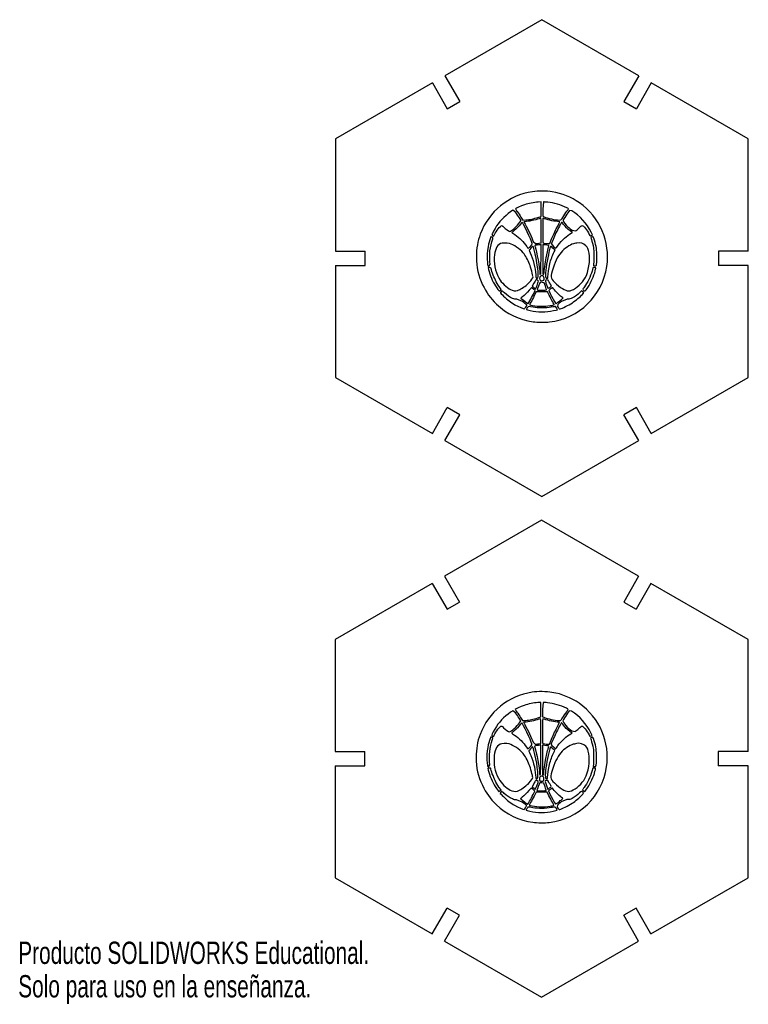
# Model space of a CAD drawing. Header units: millimetres. Extents: x 0 to 278, y 0 to 166.
# Tile 1 of 3: x 0 to 122, y 0 to 165. Entities that reach past the tile are written whole.
import ezdxf

# ---------------------------------------------------------------- set-up
doc = ezdxf.new("R2010")
doc.units = ezdxf.units.MM
doc.styles.add('SLDTEXTSTYLE0', font='TXT', dxfattribs={"width": 0.7})

msp = doc.modelspace()

# ---------------------------------------------------------------- linework, layer by layer
at = {"color": 7, "linetype": 'Continuous', "lineweight": 25}
for p, q in [((87.85, 165.06), (71.57, 155.66)), ((104.13, 155.66), (87.85, 165.06)), ((71.57, 155.66), (74.07, 151.33)), ((104.13, 155.66), (101.63, 151.33)), ((69.49, 154.46), (53.21, 145.06)), ((69.49, 154.46), (71.99, 150.13)), ((106.21, 154.46), (103.71, 150.13)), ((122.49, 145.06), (106.21, 154.46)), ((71.99, 150.13), (74.07, 151.33)), ((101.63, 151.33), (103.71, 150.13)), ((53.21, 145.06), (53.21, 126.26)), ((122.49, 126.26), (122.49, 145.06)), ((87.72, 134.51), (87.22, 134.47)), ((87.72, 132.07), (87.72, 134.51)), ((88.12, 134.5), (87.99, 133.3)), ((83.47, 132.75), (83.01, 133.11)), ((87.99, 133.3), (87.99, 132.11)), ((92.88, 133.03), (92.49, 133.08)), ((84.37, 131.4), (84.08, 131.85)), ((84.17, 131.09), (84.37, 131.4)), ((84.33, 131.96), (84.66, 131.45)), ((84.66, 131.45), (85.17, 131.48)), ((87.19, 131.9), (87.72, 132.07)), ((87.99, 132.11), (88.23, 132)), ((87.72, 127.62), (87.72, 129.71)), ((92.99, 129.35), (92.62, 129.62)), ((92.75, 129.23), (92.99, 129.35)), ((92.92, 129.74), (93.49, 129.63)), ((96.35, 128.96), (96.12, 129.41)), ((96.19, 128.88), (96.35, 128.96)), ((86.42, 127.84), (86.79, 127.5)), ((87.38, 127.56), (87.72, 127.62)), ((87.72, 127.35), (87.55, 127.31)), ((87.71, 124.86), (87.72, 127.35)), ((88.17, 127.31), (87.99, 127.35)), ((87.99, 127.35), (87.99, 124.88)), ((88.87, 127.5), (89.17, 127.5)), ((89.17, 127.5), (89.43, 128.16)), ((53.21, 126.26), (58.21, 126.26)), ((58.21, 123.86), (58.21, 126.26)), ((90.06, 126.41), (89.7, 126.76)), ((89.9, 126.1), (90.06, 126.41)), ((122.49, 126.26), (117.49, 126.26)), ((117.49, 126.26), (117.49, 123.86)), ((53.21, 123.86), (53.21, 105.06)), ((53.21, 123.86), (58.21, 123.86)), ((79.03, 123.75), (79.19, 124.01)), ((96.54, 124.14), (96.5, 123.75)), ((122.49, 123.86), (117.49, 123.86)), ((122.49, 105.06), (122.49, 123.86)), ((79.08, 123.48), (78.84, 123.48)), ((78.84, 123.48), (78.91, 123.14)), ((96.43, 123.45), (96.28, 122.91)), ((96.69, 123.47), (96.43, 123.45)), ((96.5, 123.75), (96.72, 123.75)), ((86.52, 120.85), (86.25, 120.36)), ((87.28, 121.21), (87.05, 121.42)), ((88.22, 120.95), (87.91, 120.99)), ((88.44, 120.37), (88.22, 120.95)), ((81.04, 119.82), (80.7, 120.31)), ((80.89, 119.7), (81.04, 119.82)), ((86.25, 120.36), (86.4, 120.25)), ((86.43, 119.04), (86.72, 119.63)), ((86.72, 119.63), (86.45, 119.87)), ((86.91, 119.42), (86.59, 118.78)), ((88.81, 119.43), (86.91, 119.42)), ((89.1, 118.84), (88.81, 119.43)), ((89.25, 119.85), (89.02, 119.65)), ((89.02, 119.65), (89.26, 119.13)), ((94.91, 119.31), (94.74, 119.44)), ((94.76, 119.12), (94.91, 119.31)), ((84.58, 117.79), (83.66, 118.18)), ((90.52, 117.29), (90.49, 116.95)), ((92.11, 118.19), (91.16, 117.82)), ((53.21, 105.06), (69.49, 95.66)), ((106.21, 95.66), (122.49, 105.06)), ((69.49, 95.66), (71.99, 99.99)), ((74.07, 98.79), (71.99, 99.99)), ((103.71, 99.99), (101.63, 98.79)), ((106.21, 95.66), (103.71, 99.99)), ((71.57, 94.46), (74.07, 98.79)), ((104.13, 94.46), (101.63, 98.79)), ((71.57, 94.46), (87.85, 85.06)), ((87.85, 85.06), (104.13, 94.46)), ((87.81, 81.11), (71.52, 71.71)), ((104.09, 71.71), (87.81, 81.11)), ((71.52, 71.71), (74.02, 67.38)), ((104.09, 71.71), (101.59, 67.38)), ((69.45, 70.51), (53.16, 61.11)), ((69.45, 70.51), (71.95, 66.18)), ((106.16, 70.51), (103.66, 66.18)), ((122.45, 61.11), (106.16, 70.51)), ((71.95, 66.18), (74.02, 67.38)), ((101.59, 67.38), (103.66, 66.18)), ((53.16, 61.11), (53.16, 42.31)), ((122.45, 42.31), (122.45, 61.11)), ((87.68, 50.56), (87.18, 50.52)), ((87.68, 48.12), (87.68, 50.56)), ((88.08, 50.55), (87.95, 49.35)), ((83.43, 48.8), (82.97, 49.16)), ((84.33, 47.45), (84.04, 47.9)), ((84.29, 48), (84.61, 47.5)), ((87.15, 47.95), (87.68, 48.12)), ((87.95, 49.35), (87.95, 48.15)), ((87.95, 48.15), (88.19, 48.05)), ((92.84, 49.08), (92.44, 49.13)), ((84.12, 47.14), (84.33, 47.45)), ((84.61, 47.5), (85.13, 47.53)), ((87.68, 43.67), (87.68, 45.76)), ((92.94, 45.4), (92.57, 45.67)), ((92.71, 45.28), (92.94, 45.4)), ((92.88, 45.78), (93.45, 45.68)), ((96.3, 45.01), (96.08, 45.46)), ((96.14, 44.93), (96.3, 45.01)), ((86.38, 43.89), (86.75, 43.55)), ((87.33, 43.61), (87.68, 43.67)), ((87.68, 43.4), (87.51, 43.36)), ((87.67, 40.91), (87.68, 43.4)), ((88.13, 43.36), (87.95, 43.4)), ((87.95, 43.4), (87.95, 40.93)), ((88.82, 43.55), (89.13, 43.55)), ((89.13, 43.55), (89.39, 44.21)), ((53.16, 42.31), (58.16, 42.31)), ((58.16, 39.91), (58.16, 42.31)), ((90.01, 42.46), (89.66, 42.81)), ((89.86, 42.15), (90.01, 42.46)), ((122.45, 42.31), (117.45, 42.31)), ((117.45, 42.31), (117.45, 39.91)), ((53.16, 39.91), (53.16, 21.11)), ((53.16, 39.91), (58.16, 39.91)), ((78.98, 39.8), (79.14, 40.06)), ((96.5, 40.19), (96.45, 39.8)), ((96.45, 39.8), (96.68, 39.8)), ((122.45, 39.91), (117.45, 39.91)), ((122.45, 21.11), (122.45, 39.91)), ((79.03, 39.53), (78.79, 39.53)), ((78.79, 39.53), (78.87, 39.19)), ((96.39, 39.5), (96.23, 38.96)), ((96.65, 39.52), (96.39, 39.5)), ((81, 35.87), (80.65, 36.36)), ((86.48, 36.9), (86.2, 36.41)), ((86.2, 36.41), (86.36, 36.3)), ((87.23, 37.26), (87.01, 37.46)), ((88.18, 37), (87.86, 37.04)), ((88.39, 36.41), (88.18, 37)), ((80.84, 35.75), (81, 35.87)), ((86.39, 35.09), (86.67, 35.68)), ((86.67, 35.68), (86.4, 35.92)), ((86.87, 35.47), (86.55, 34.83)), ((88.77, 35.48), (86.87, 35.47)), ((89.05, 34.89), (88.77, 35.48)), ((89.21, 35.9), (88.98, 35.7)), ((88.98, 35.7), (89.21, 35.18)), ((94.86, 35.36), (94.7, 35.49)), ((94.71, 35.17), (94.86, 35.36)), ((84.53, 33.84), (83.61, 34.23)), ((90.47, 33.34), (90.44, 33)), ((92.07, 34.24), (91.12, 33.87)), ((53.16, 21.11), (69.45, 11.71)), ((106.16, 11.71), (122.45, 21.11)), ((69.45, 11.71), (71.95, 16.04)), ((74.02, 14.84), (71.95, 16.04)), ((103.66, 16.04), (101.59, 14.84)), ((106.16, 11.71), (103.66, 16.04)), ((71.52, 10.51), (74.02, 14.84)), ((104.09, 10.51), (101.59, 14.84)), ((71.52, 10.51), (87.81, 1.11)), ((87.81, 1.11), (104.09, 10.51))]:
    msp.add_line(p, q, dxfattribs=at)
at = {"color": 7, "linetype": 'Continuous', "lineweight": 25, "flags": 128}
for points in [[(86.39, 116.82), (85.93, 116.91), (85.72, 116.95)], [(86.35, 32.87), (85.88, 32.96), (85.67, 33)]]:
    msp.add_lwpolyline(points, dxfattribs=at)
at = {"color": 7, "linetype": 'Continuous', "lineweight": 25}
for points in [[(86.29, 136.21), (82.26, 135.61), (78.96, 132.93), (77.52, 129.1)], [(89.59, 136.19), (88.7, 136.34), (87.19, 136.35), (86.29, 136.21)], [(94.15, 134.35), (92.79, 135.29), (91.29, 135.9), (89.59, 136.19)], [(84.94, 134.01), (84.28, 133.79), (83.44, 133.4), (83.44, 133.31)], [(87.22, 134.47), (86.49, 134.42), (85.67, 134.25), (84.94, 134.01)], [(88.84, 134.44), (88.51, 134.47), (88.19, 134.5), (88.12, 134.5)], [(92.02, 133.52), (91.07, 134), (89.89, 134.34), (88.84, 134.44)], [(98.75, 123.67), (99.38, 127.82), (97.59, 131.95), (94.15, 134.35)], [(83.01, 133.11), (81.93, 132.42), (80.92, 131.45), (80.27, 130.46)], [(83.44, 133.31), (83.44, 133.29), (83.57, 133.09), (83.72, 132.87)], [(84.08, 131.85), (83.92, 132.1), (83.65, 132.5), (83.47, 132.75)], [(83.72, 132.87), (83.88, 132.64), (84.16, 132.24), (84.33, 131.96)], [(91.17, 131.61), (91.27, 131.77), (92.15, 133.08), (92.27, 133.25)], [(92.49, 133.08), (92.22, 132.75), (91.41, 131.49), (91.41, 131.41)], [(92.27, 133.25), (92.34, 133.35), (92.31, 133.37), (92.02, 133.52)], [(96.12, 129.41), (95.4, 130.86), (94.23, 132.17), (92.88, 133.03)], [(79.9, 129.02), (80.15, 129.61), (80.91, 130.54), (81.15, 130.54)], [(81.15, 130.54), (81.21, 130.54), (81.36, 130.41), (81.49, 130.26)], [(82.46, 129.56), (82.72, 129.56), (83.78, 130.51), (84.17, 131.09)], [(84.28, 130.78), (83.98, 130.38), (83.68, 130.08), (83.23, 129.72)], [(84.54, 131.05), (84.51, 131.05), (84.39, 130.93), (84.28, 130.78)], [(86.23, 127.55), (86.1, 128.07), (84.67, 131.05), (84.54, 131.05)], [(85.26, 131.21), (85.04, 131.19), (84.85, 131.16), (84.85, 131.15)], [(84.85, 131.15), (84.85, 131.13), (84.93, 130.97), (85.03, 130.79)], [(85.03, 130.79), (85.56, 129.83), (86.16, 128.57), (86.42, 127.84)], [(85.17, 131.48), (85.46, 131.5), (85.91, 131.56), (86.18, 131.62)], [(87.63, 131.76), (87.09, 131.53), (85.99, 131.28), (85.26, 131.21)], [(86.18, 131.62), (86.45, 131.68), (86.9, 131.81), (87.19, 131.9)], [(87.72, 129.71), (87.72, 131.68), (87.72, 131.79), (87.63, 131.76)], [(88.09, 131.76), (88, 131.79), (87.99, 131.68), (87.99, 129.73)], [(90.45, 131.21), (89.77, 131.27), (88.61, 131.54), (88.09, 131.76)], [(88.23, 132), (88.78, 131.76), (90.1, 131.47), (90.72, 131.46)], [(91.19, 131.08), (91.14, 131.08), (90.56, 129.99), (90.22, 129.29)], [(90.28, 129.99), (90.6, 130.63), (90.87, 131.16), (90.87, 131.16)], [(90.87, 131.16), (90.87, 131.17), (90.68, 131.19), (90.45, 131.21)], [(90.72, 131.46), (91.06, 131.46), (91.09, 131.47), (91.17, 131.61)], [(91.5, 130.71), (91.35, 130.91), (91.21, 131.08), (91.19, 131.08)], [(91.41, 131.41), (91.41, 131.13), (92.3, 130.15), (92.92, 129.74)], [(92.62, 129.62), (92.12, 130), (91.84, 130.28), (91.5, 130.71)], [(94.11, 130.14), (94.33, 130.36), (94.55, 130.54), (94.6, 130.54)], [(94.6, 130.54), (94.82, 130.54), (95.48, 129.73), (95.81, 129.06)], [(77.52, 129.1), (77.07, 127.9), (76.87, 126.72), (76.88, 125.29)], [(80.27, 130.46), (79.91, 129.93), (79.48, 129.13), (79.48, 129.01)], [(79.48, 129.01), (79.48, 128.93), (79.67, 128.76), (79.76, 128.75)], [(79.76, 128.75), (79.77, 128.75), (79.84, 128.87), (79.9, 129.02)], [(81.49, 130.26), (81.73, 129.97), (82.3, 129.56), (82.46, 129.56)], [(83.23, 129.72), (83.02, 129.54), (82.84, 129.38), (82.84, 129.37)], [(82.84, 129.37), (82.84, 129.35), (83.05, 129.19), (83.31, 129.02)], [(83.31, 129.02), (84.08, 128.51), (84.83, 127.76), (85.31, 127.01)], [(87.99, 129.73), (87.99, 128.43), (88.01, 127.65), (88.05, 127.63)], [(89.43, 128.16), (89.58, 128.53), (89.96, 129.35), (90.28, 129.99)], [(90.22, 129.29), (89.96, 128.73), (89.46, 127.53), (89.46, 127.45)], [(90.6, 127.25), (91.17, 128.05), (92.07, 128.88), (92.75, 129.23)], [(93.49, 129.63), (93.62, 129.69), (93.89, 129.93), (94.11, 130.14)], [(95.81, 129.06), (95.88, 128.91), (95.96, 128.8), (95.98, 128.8)], [(95.98, 128.8), (96.01, 128.8), (96.1, 128.84), (96.19, 128.88)], [(78.91, 127.41), (78.79, 126.91), (78.67, 125.86), (78.67, 125.28)], [(79.3, 128.65), (79.26, 128.57), (79, 127.74), (78.91, 127.41)], [(79.15, 126.29), (79.22, 126.88), (79.42, 127.79), (79.56, 128.16)], [(79.64, 128.45), (79.64, 128.53), (79.34, 128.71), (79.3, 128.65)], [(79.56, 128.16), (79.61, 128.27), (79.64, 128.4), (79.64, 128.45)], [(80.9, 127.5), (80.26, 127.17), (79.92, 126.4), (79.87, 125.15)], [(82.4, 127.53), (81.96, 127.64), (81.15, 127.63), (80.9, 127.5)], [(84.74, 125.95), (84.14, 126.66), (83.14, 127.33), (82.4, 127.53)], [(85.92, 127.04), (86.21, 127.35), (86.26, 127.43), (86.23, 127.55)], [(87.07, 127.25), (86.62, 127.2), (86.63, 127.21), (86.72, 126.94)], [(86.79, 127.5), (86.93, 127.5), (87.19, 127.52), (87.38, 127.56)], [(87.55, 127.31), (87.45, 127.29), (87.24, 127.26), (87.07, 127.25)], [(88.05, 127.63), (88.14, 127.57), (88.56, 127.51), (88.87, 127.5)], [(88.71, 127.24), (88.51, 127.26), (88.27, 127.29), (88.17, 127.31)], [(89.05, 127.12), (89.08, 127.19), (89.02, 127.21), (88.71, 127.24)], [(89.7, 126.76), (89.28, 127.18), (89.34, 127.24), (89.05, 126.07)], [(89.46, 127.45), (89.46, 127.37), (90.18, 126.68), (90.22, 126.72)], [(90.22, 126.72), (90.24, 126.74), (90.41, 126.98), (90.6, 127.25)], [(93.35, 127.52), (92.85, 127.46), (91.9, 126.89), (91.31, 126.3)], [(93.74, 127.6), (93.61, 127.57), (93.43, 127.53), (93.35, 127.52)], [(95.25, 127.15), (94.87, 127.54), (94.23, 127.74), (93.74, 127.6)], [(96.25, 128.61), (96.05, 128.51), (96.05, 128.51), (96.16, 128.2)], [(96.16, 128.2), (96.28, 127.87), (96.43, 127.27), (96.51, 126.82)], [(96.67, 128.06), (96.46, 128.72), (96.46, 128.72), (96.25, 128.61)], [(97.07, 125.22), (97.08, 126.5), (97, 127.03), (96.67, 128.06)], [(79.19, 124.01), (79.1, 124.61), (79.09, 125.73), (79.15, 126.29)], [(85.79, 124.04), (85.51, 124.78), (85.08, 125.55), (84.74, 125.95)], [(85.31, 127.01), (85.4, 126.87), (85.5, 126.74), (85.53, 126.72)], [(85.53, 126.72), (85.56, 126.7), (85.73, 126.83), (85.92, 127.04)], [(86.37, 127.05), (86.27, 127.02), (85.72, 126.45), (85.72, 126.39)], [(85.72, 126.39), (85.72, 126.36), (85.8, 126.16), (85.9, 125.95)], [(85.9, 125.95), (86.36, 125.02), (86.77, 123.4), (86.84, 122.3)], [(86.58, 126.45), (86.48, 126.79), (86.39, 127.06), (86.37, 127.05)], [(87.19, 121.78), (87.4, 122.03), (87.04, 124.77), (86.58, 126.45)], [(86.72, 126.94), (87, 126.17), (87.51, 123.38), (87.51, 122.65)], [(89.05, 126.07), (88.76, 124.89), (88.49, 123.09), (88.47, 122.27)], [(88.57, 125.12), (88.68, 125.7), (88.9, 126.62), (89.05, 127.12)], [(89.19, 124.11), (89.35, 124.78), (89.62, 125.53), (89.9, 126.1)], [(91.31, 126.3), (90.64, 125.63), (90.18, 124.78), (89.73, 123.4)], [(95.11, 121.74), (95.71, 122.84), (96, 124.63), (95.78, 125.9)], [(95.78, 125.9), (95.67, 126.56), (95.54, 126.86), (95.25, 127.15)], [(96.51, 126.82), (96.6, 126.38), (96.61, 124.74), (96.54, 124.14)], [(76.88, 125.29), (76.88, 123.49), (77.18, 122.14), (77.91, 120.6)], [(78.67, 125.28), (78.67, 124.74), (78.74, 123.9), (78.8, 123.8)], [(79.87, 125.15), (79.82, 123.72), (80.16, 122.42), (80.85, 121.39)], [(86.37, 121.92), (86.37, 122.12), (85.98, 123.55), (85.79, 124.04)], [(87.54, 122.37), (87.68, 122.24), (87.7, 122.48), (87.71, 124.86)], [(87.99, 124.88), (87.99, 123.52), (88.01, 122.39), (88.03, 122.37)], [(88.21, 122.51), (88.21, 122.83), (88.42, 124.38), (88.57, 125.12)], [(88.86, 121.96), (88.86, 122.37), (89.01, 123.38), (89.19, 124.11)], [(96.72, 123.75), (96.92, 123.75), (96.95, 123.77), (97.01, 123.9)], [(97.01, 123.9), (97.05, 123.99), (97.07, 124.48), (97.07, 125.22)], [(78.8, 123.8), (78.82, 123.77), (78.92, 123.75), (79.03, 123.75)], [(78.91, 123.14), (79.1, 122.3), (79.59, 121.13), (80.06, 120.4)], [(79.32, 123.4), (79.32, 123.46), (79.25, 123.48), (79.08, 123.48)], [(80.05, 121.39), (79.78, 121.94), (79.32, 123.21), (79.32, 123.4)], [(86.84, 122.3), (86.87, 121.71), (86.88, 121.69), (86.99, 121.69)], [(87.51, 122.65), (87.51, 122.52), (87.52, 122.39), (87.54, 122.37)], [(88.03, 122.37), (88.12, 122.28), (88.21, 122.35), (88.21, 122.51)], [(88.47, 122.27), (88.46, 121.82), (88.52, 121.69), (88.73, 121.69)], [(89.13, 114.36), (94.12, 114.98), (98.01, 118.74), (98.75, 123.67)], [(89.73, 123.4), (89.26, 121.94), (89.29, 121.71), (89.99, 121.02)], [(96.28, 122.91), (96.01, 121.98), (95.5, 120.92), (94.99, 120.24)], [(95.56, 120.16), (96.13, 121.03), (96.58, 122.03), (96.81, 122.94)], [(96.92, 123.39), (96.95, 123.47), (96.92, 123.48), (96.69, 123.47)], [(96.81, 122.94), (96.86, 123.13), (96.91, 123.33), (96.92, 123.39)], [(77.91, 120.6), (78.55, 119.27), (79.19, 118.38), (80.25, 117.35)], [(80.7, 120.31), (80.5, 120.57), (80.22, 121.06), (80.05, 121.39)], [(80.85, 121.39), (81.34, 120.66), (82.23, 119.9), (82.85, 119.68)], [(84.14, 119.79), (84.7, 120.07), (85.33, 120.54), (85.74, 120.98)], [(85.74, 120.98), (86.09, 121.37), (86.36, 121.77), (86.37, 121.92)], [(86.8, 121.37), (86.8, 121.35), (86.68, 121.11), (86.52, 120.85)], [(87.05, 121.42), (86.91, 121.42), (86.8, 121.4), (86.8, 121.37)], [(86.99, 121.69), (87.06, 121.69), (87.15, 121.73), (87.19, 121.78)], [(87.04, 120.48), (87.16, 120.77), (87.26, 121.1), (87.28, 121.21)], [(87.55, 120.99), (87.51, 120.95), (87.07, 119.83), (87.07, 119.77)], [(87.67, 122.07), (87.51, 121.95), (87.44, 121.75), (87.49, 121.51)], [(87.49, 121.51), (87.53, 121.29), (87.72, 121.22), (88.04, 121.29)], [(87.91, 120.99), (87.73, 121.02), (87.57, 121.02), (87.55, 120.99)], [(87.98, 122.11), (87.85, 122.17), (87.81, 122.17), (87.67, 122.07)], [(88.24, 121.53), (88.28, 121.79), (88.18, 122.01), (87.98, 122.11)], [(88.04, 121.29), (88.18, 121.31), (88.21, 121.35), (88.24, 121.53)], [(88.7, 121.42), (88.35, 121.42), (88.35, 121.35), (88.79, 120.21)], [(88.99, 121.23), (88.92, 121.4), (88.89, 121.42), (88.7, 121.42)], [(88.73, 121.69), (88.85, 121.69), (88.86, 121.71), (88.86, 121.96)], [(89.26, 120.76), (89.16, 120.92), (89.03, 121.13), (88.99, 121.23)], [(89.46, 120.41), (89.46, 120.44), (89.37, 120.6), (89.26, 120.76)], [(89.99, 121.02), (90.91, 120.11), (91.77, 119.58), (92.34, 119.57)], [(92.84, 119.68), (93.65, 119.98), (94.66, 120.9), (95.11, 121.74)], [(80.06, 120.4), (80.35, 119.95), (80.63, 119.57), (80.69, 119.57)], [(80.69, 119.57), (80.72, 119.57), (80.81, 119.63), (80.89, 119.7)], [(81.18, 119.57), (81.1, 119.56), (80.89, 119.37), (80.89, 119.3)], [(80.89, 119.3), (80.89, 119.19), (81.86, 118.26), (82.36, 117.89)], [(81.59, 119.24), (81.39, 119.42), (81.2, 119.57), (81.18, 119.57)], [(82.94, 118.31), (82.48, 118.52), (82.04, 118.82), (81.59, 119.24)], [(82.85, 119.68), (83.33, 119.51), (83.63, 119.54), (84.14, 119.79)], [(85.74, 119.72), (85.36, 119.25), (84.98, 118.87), (84.58, 118.58)], [(86.12, 120.11), (86.08, 120.11), (85.91, 119.93), (85.74, 119.72)], [(85.84, 117.93), (86.01, 118.22), (86.27, 118.72), (86.43, 119.04)], [(86.45, 119.87), (86.3, 120), (86.15, 120.11), (86.12, 120.11)], [(86.4, 120.25), (86.48, 120.19), (86.59, 120.1), (86.63, 120.04)], [(86.63, 120.04), (86.68, 119.99), (86.74, 119.95), (86.78, 119.95)], [(86.78, 119.95), (86.81, 119.95), (86.93, 120.19), (87.04, 120.48)], [(87.07, 119.77), (87.07, 119.75), (87.13, 119.73), (87.19, 119.71)], [(87.19, 119.71), (87.37, 119.68), (88.58, 119.7), (88.62, 119.74)], [(88.62, 119.74), (88.64, 119.76), (88.56, 120.04), (88.44, 120.37)], [(88.79, 120.21), (88.84, 120.07), (88.89, 119.95), (88.9, 119.95)], [(88.9, 119.95), (88.91, 119.95), (89.04, 120.04), (89.19, 120.15)], [(89.19, 120.15), (89.34, 120.26), (89.46, 120.38), (89.46, 120.41)], [(89.7, 120.1), (89.67, 120.15), (89.46, 120.04), (89.25, 119.85)], [(89.26, 119.13), (89.48, 118.65), (90.01, 117.67), (90.12, 117.52)], [(91.15, 118.59), (90.82, 118.8), (89.92, 119.74), (89.7, 120.1)], [(92.34, 119.57), (92.46, 119.57), (92.68, 119.62), (92.84, 119.68)], [(94.23, 119.32), (93.87, 118.95), (93.44, 118.63), (92.98, 118.4)], [(93.18, 117.73), (93.76, 118.14), (94.53, 118.82), (94.76, 119.12)], [(94.53, 119.57), (94.5, 119.57), (94.36, 119.46), (94.23, 119.32)], [(94.74, 119.44), (94.66, 119.51), (94.56, 119.57), (94.53, 119.57)], [(94.99, 120.24), (94.84, 120.05), (94.72, 119.87), (94.72, 119.84)], [(94.72, 119.84), (94.72, 119.82), (94.8, 119.73), (94.89, 119.66)], [(94.89, 119.66), (95.11, 119.49), (95.12, 119.49), (95.56, 120.16)], [(80.25, 117.35), (81.9, 115.75), (84.09, 114.69), (86.37, 114.39)], [(82.36, 117.89), (82.61, 117.7), (83.05, 117.42), (83.34, 117.25)], [(83.66, 118.18), (83.33, 118.15), (83.26, 118.16), (82.94, 118.31)], [(84.58, 118.58), (84.29, 118.36), (84.29, 118.36), (84.41, 118.27)], [(84.41, 118.27), (84.71, 118.05), (85.42, 117.48), (85.44, 117.44)], [(85.24, 117.3), (85.18, 117.34), (84.89, 117.56), (84.58, 117.79)], [(85.16, 116.84), (85.36, 117.14), (85.37, 117.19), (85.24, 117.3)], [(85.44, 117.44), (85.48, 117.33), (85.57, 117.43), (85.84, 117.93)], [(86.02, 117.7), (85.85, 117.41), (85.79, 117.26), (85.83, 117.23)], [(86.59, 118.78), (86.42, 118.42), (86.16, 117.94), (86.02, 117.7)], [(89.67, 117.75), (89.51, 118.02), (89.26, 118.51), (89.1, 118.84)], [(89.91, 117.23), (89.93, 117.25), (89.82, 117.49), (89.67, 117.75)], [(90.12, 117.52), (90.21, 117.41), (90.27, 117.44), (90.56, 117.68)], [(91.16, 117.82), (90.9, 117.62), (90.61, 117.38), (90.52, 117.29)], [(90.56, 117.68), (90.72, 117.81), (90.97, 118.01), (91.13, 118.12)], [(91.09, 116.61), (91.58, 116.78), (92.68, 117.37), (93.18, 117.73)], [(91.13, 118.12), (91.28, 118.24), (91.41, 118.35), (91.41, 118.37)], [(91.41, 118.37), (91.41, 118.4), (91.29, 118.49), (91.15, 118.59)], [(92.98, 118.4), (92.61, 118.2), (92.54, 118.19), (92.11, 118.19)], [(83.34, 117.25), (83.89, 116.94), (84.84, 116.53), (84.93, 116.56)], [(84.93, 116.56), (84.96, 116.57), (85.06, 116.7), (85.16, 116.84)], [(85.4, 116.72), (85.3, 116.58), (85.23, 116.45), (85.25, 116.44)], [(85.25, 116.44), (85.3, 116.39), (86.41, 116.15), (86.83, 116.1)], [(85.72, 116.95), (85.6, 116.97), (85.55, 116.93), (85.4, 116.72)], [(85.83, 117.23), (85.86, 117.21), (86.07, 117.16), (86.28, 117.13)], [(86.28, 117.13), (87.34, 116.95), (88.21, 116.94), (89.27, 117.1)], [(89.44, 116.85), (88.57, 116.69), (87.19, 116.68), (86.39, 116.82)], [(86.83, 116.1), (87.44, 116.03), (88.26, 116.03), (88.83, 116.1)], [(88.83, 116.1), (89.38, 116.16), (90.38, 116.36), (90.45, 116.42)], [(89.27, 117.1), (89.6, 117.15), (89.88, 117.21), (89.91, 117.23)], [(90.12, 116.96), (90.11, 116.96), (89.8, 116.91), (89.44, 116.85)], [(90.45, 116.42), (90.5, 116.46), (90.19, 116.96), (90.12, 116.96)], [(90.49, 116.95), (90.56, 116.85), (90.66, 116.72), (90.7, 116.65)], [(90.7, 116.65), (90.8, 116.51), (90.78, 116.51), (91.09, 116.61)], [(86.37, 114.39), (87.06, 114.3), (88.51, 114.28), (89.13, 114.36)], [(86.24, 52.26), (82.21, 51.66), (78.92, 48.98), (77.48, 45.15)], [(89.55, 52.24), (88.65, 52.39), (87.15, 52.4), (86.24, 52.26)], [(94.11, 50.4), (92.74, 51.34), (91.25, 51.95), (89.55, 52.24)], [(84.89, 50.05), (84.24, 49.84), (83.39, 49.45), (83.39, 49.36)], [(87.18, 50.52), (86.45, 50.47), (85.63, 50.3), (84.89, 50.05)], [(88.79, 50.49), (88.47, 50.52), (88.15, 50.55), (88.08, 50.55)], [(91.98, 49.56), (91.03, 50.05), (89.85, 50.39), (88.79, 50.49)], [(92.23, 49.3), (92.29, 49.39), (92.27, 49.42), (91.98, 49.56)], [(98.71, 39.72), (99.33, 43.87), (97.55, 48), (94.11, 50.4)], [(82.97, 49.16), (81.88, 48.47), (80.88, 47.5), (80.22, 46.51)], [(83.39, 49.36), (83.39, 49.34), (83.52, 49.14), (83.68, 48.92)], [(84.04, 47.9), (83.88, 48.15), (83.6, 48.55), (83.43, 48.8)], [(83.68, 48.92), (83.84, 48.69), (84.11, 48.28), (84.29, 48)], [(86.13, 47.67), (86.4, 47.73), (86.86, 47.86), (87.15, 47.95)], [(88.19, 48.05), (88.73, 47.81), (90.06, 47.52), (90.67, 47.51)], [(91.13, 47.66), (91.23, 47.82), (92.1, 49.13), (92.23, 49.3)], [(92.44, 49.13), (92.18, 48.8), (91.37, 47.54), (91.37, 47.46)], [(96.08, 45.46), (95.35, 46.91), (94.18, 48.22), (92.84, 49.08)], [(80.22, 46.51), (79.87, 45.98), (79.44, 45.18), (79.44, 45.06)], [(79.86, 45.07), (80.1, 45.66), (80.87, 46.59), (81.11, 46.59)], [(81.11, 46.59), (81.16, 46.59), (81.31, 46.46), (81.44, 46.31)], [(81.44, 46.31), (81.68, 46.02), (82.26, 45.61), (82.41, 45.61)], [(82.41, 45.61), (82.68, 45.61), (83.74, 46.56), (84.12, 47.14)], [(84.24, 46.83), (83.94, 46.43), (83.63, 46.13), (83.19, 45.77)], [(84.5, 47.1), (84.46, 47.1), (84.35, 46.98), (84.24, 46.83)], [(86.19, 43.6), (86.06, 44.12), (84.62, 47.1), (84.5, 47.1)], [(85.22, 47.26), (84.99, 47.24), (84.8, 47.21), (84.8, 47.19)], [(84.8, 47.19), (84.8, 47.18), (84.89, 47.02), (84.99, 46.84)], [(84.99, 46.84), (85.52, 45.88), (86.11, 44.62), (86.38, 43.89)], [(85.13, 47.53), (85.41, 47.55), (85.86, 47.61), (86.13, 47.67)], [(87.58, 47.81), (87.05, 47.58), (85.94, 47.33), (85.22, 47.26)], [(87.68, 45.76), (87.68, 47.73), (87.67, 47.84), (87.58, 47.81)], [(88.04, 47.81), (87.96, 47.84), (87.95, 47.73), (87.95, 45.78)], [(90.4, 47.26), (89.72, 47.32), (88.56, 47.59), (88.04, 47.81)], [(91.14, 47.13), (91.1, 47.13), (90.51, 46.04), (90.18, 45.34)], [(90.24, 46.04), (90.56, 46.68), (90.82, 47.21), (90.82, 47.21)], [(90.82, 47.21), (90.82, 47.22), (90.64, 47.24), (90.4, 47.26)], [(90.67, 47.51), (91.02, 47.51), (91.04, 47.52), (91.13, 47.66)], [(91.46, 46.76), (91.3, 46.96), (91.16, 47.13), (91.14, 47.13)], [(91.37, 47.46), (91.37, 47.18), (92.25, 46.2), (92.88, 45.78)], [(92.57, 45.67), (92.08, 46.05), (91.79, 46.33), (91.46, 46.76)], [(94.07, 46.19), (94.28, 46.41), (94.5, 46.59), (94.56, 46.59)], [(94.56, 46.59), (94.78, 46.59), (95.44, 45.78), (95.77, 45.11)], [(77.48, 45.15), (77.03, 43.95), (76.83, 42.77), (76.83, 41.34)], [(79.25, 44.7), (79.21, 44.62), (78.95, 43.79), (78.87, 43.46)], [(79.6, 44.5), (79.6, 44.58), (79.29, 44.76), (79.25, 44.7)], [(79.44, 45.06), (79.43, 44.98), (79.62, 44.81), (79.71, 44.8)], [(79.71, 44.8), (79.73, 44.8), (79.8, 44.92), (79.86, 45.07)], [(83.19, 45.77), (82.97, 45.59), (82.79, 45.43), (82.79, 45.42)], [(82.79, 45.42), (82.79, 45.4), (83.01, 45.24), (83.27, 45.07)], [(83.27, 45.07), (84.04, 44.56), (84.79, 43.81), (85.27, 43.06)], [(87.95, 45.78), (87.95, 44.48), (87.97, 43.7), (88, 43.68)], [(89.39, 44.21), (89.53, 44.58), (89.91, 45.4), (90.24, 46.04)], [(90.18, 45.34), (89.92, 44.78), (89.41, 43.58), (89.41, 43.5)], [(90.55, 43.3), (91.12, 44.1), (92.03, 44.93), (92.71, 45.28)], [(93.45, 45.68), (93.57, 45.74), (93.85, 45.98), (94.07, 46.19)], [(95.77, 45.11), (95.83, 44.96), (95.91, 44.85), (95.94, 44.85)], [(95.94, 44.85), (95.96, 44.85), (96.05, 44.89), (96.14, 44.93)], [(96.2, 44.66), (96, 44.56), (96, 44.56), (96.12, 44.25)], [(96.63, 44.11), (96.41, 44.77), (96.41, 44.77), (96.2, 44.66)], [(78.87, 43.46), (78.74, 42.96), (78.62, 41.91), (78.62, 41.33)], [(79.11, 42.34), (79.17, 42.93), (79.37, 43.84), (79.52, 44.21)], [(79.52, 44.21), (79.56, 44.32), (79.6, 44.45), (79.6, 44.5)], [(80.85, 43.55), (80.21, 43.22), (79.88, 42.45), (79.83, 41.2)], [(82.35, 43.58), (81.91, 43.69), (81.11, 43.68), (80.85, 43.55)], [(84.7, 42), (84.1, 42.71), (83.1, 43.38), (82.35, 43.58)], [(85.27, 43.06), (85.36, 42.92), (85.45, 42.79), (85.48, 42.77)], [(85.48, 42.77), (85.51, 42.75), (85.68, 42.88), (85.88, 43.09)], [(86.32, 43.1), (86.23, 43.07), (85.67, 42.5), (85.67, 42.44)], [(85.88, 43.09), (86.17, 43.4), (86.22, 43.48), (86.19, 43.6)], [(86.53, 42.5), (86.44, 42.84), (86.34, 43.11), (86.32, 43.1)], [(87.03, 43.3), (86.58, 43.25), (86.59, 43.26), (86.68, 42.99)], [(86.68, 42.99), (86.95, 42.22), (87.46, 39.43), (87.46, 38.7)], [(86.75, 43.55), (86.88, 43.55), (87.15, 43.57), (87.33, 43.61)], [(87.51, 43.36), (87.41, 43.34), (87.2, 43.31), (87.03, 43.3)], [(88, 43.68), (88.1, 43.62), (88.51, 43.56), (88.82, 43.55)], [(88.67, 43.29), (88.47, 43.31), (88.22, 43.34), (88.13, 43.36)], [(88.52, 41.17), (88.64, 41.75), (88.86, 42.67), (89.01, 43.17)], [(89.01, 43.17), (89.03, 43.24), (88.97, 43.26), (88.67, 43.29)], [(89.66, 42.81), (89.24, 43.23), (89.29, 43.29), (89.01, 42.12)], [(89.41, 43.5), (89.41, 43.42), (90.14, 42.73), (90.17, 42.77)], [(90.17, 42.77), (90.19, 42.79), (90.36, 43.03), (90.55, 43.3)], [(93.31, 43.57), (92.8, 43.51), (91.86, 42.94), (91.27, 42.35)], [(93.7, 43.65), (93.56, 43.62), (93.39, 43.58), (93.31, 43.57)], [(95.21, 43.2), (94.82, 43.59), (94.18, 43.79), (93.7, 43.65)], [(95.74, 41.95), (95.62, 42.61), (95.5, 42.91), (95.21, 43.2)], [(96.12, 44.25), (96.23, 43.92), (96.38, 43.32), (96.47, 42.87)], [(97.03, 41.27), (97.03, 42.55), (96.96, 43.08), (96.63, 44.11)], [(76.83, 41.34), (76.83, 39.54), (77.13, 38.19), (77.87, 36.65)], [(78.62, 41.33), (78.62, 40.79), (78.7, 39.95), (78.76, 39.85)], [(79.14, 40.06), (79.06, 40.66), (79.04, 41.78), (79.11, 42.34)], [(85.75, 40.08), (85.46, 40.83), (85.04, 41.6), (84.7, 42)], [(85.67, 42.44), (85.67, 42.41), (85.76, 42.21), (85.86, 42)], [(85.86, 42), (86.32, 41.07), (86.73, 39.45), (86.79, 38.35)], [(87.14, 37.83), (87.35, 38.08), (87, 40.82), (86.53, 42.5)], [(89.01, 42.12), (88.72, 40.94), (88.44, 39.14), (88.43, 38.32)], [(89.14, 40.16), (89.3, 40.83), (89.57, 41.58), (89.86, 42.15)], [(91.27, 42.35), (90.6, 41.68), (90.14, 40.83), (89.69, 39.45)], [(95.07, 37.79), (95.67, 38.89), (95.95, 40.68), (95.74, 41.95)], [(96.47, 42.87), (96.55, 42.43), (96.57, 40.79), (96.5, 40.19)], [(78.76, 39.85), (78.78, 39.82), (78.88, 39.8), (78.98, 39.8)], [(79.83, 41.2), (79.77, 39.77), (80.11, 38.47), (80.81, 37.44)], [(86.32, 37.97), (86.32, 38.17), (85.94, 39.6), (85.75, 40.08)], [(87.5, 38.42), (87.64, 38.29), (87.65, 38.53), (87.67, 40.91)], [(87.95, 40.93), (87.95, 39.57), (87.97, 38.44), (87.99, 38.42)], [(88.17, 38.56), (88.17, 38.88), (88.38, 40.43), (88.52, 41.17)], [(88.82, 38.01), (88.82, 38.42), (88.97, 39.43), (89.14, 40.16)], [(89.09, 30.41), (94.08, 31.03), (97.97, 34.79), (98.71, 39.72)], [(96.68, 39.8), (96.87, 39.8), (96.91, 39.82), (96.96, 39.95)], [(96.96, 39.95), (97, 40.04), (97.03, 40.53), (97.03, 41.27)], [(78.87, 39.19), (79.06, 38.35), (79.55, 37.18), (80.01, 36.45)], [(79.27, 39.45), (79.27, 39.51), (79.21, 39.53), (79.03, 39.53)], [(80.01, 37.44), (79.74, 37.99), (79.27, 39.25), (79.27, 39.45)], [(86.79, 38.35), (86.83, 37.76), (86.83, 37.74), (86.95, 37.74)], [(87.63, 38.12), (87.46, 38), (87.4, 37.8), (87.45, 37.56)], [(87.46, 38.7), (87.46, 38.57), (87.48, 38.44), (87.5, 38.42)], [(87.93, 38.16), (87.8, 38.22), (87.77, 38.22), (87.63, 38.12)], [(88.19, 37.58), (88.24, 37.84), (88.14, 38.06), (87.93, 38.16)], [(87.99, 38.42), (88.08, 38.33), (88.17, 38.4), (88.17, 38.56)], [(88.43, 38.32), (88.42, 37.87), (88.48, 37.74), (88.69, 37.74)], [(88.69, 37.74), (88.81, 37.74), (88.82, 37.76), (88.82, 38.01)], [(89.69, 39.45), (89.22, 37.99), (89.24, 37.75), (89.95, 37.07)], [(96.23, 38.96), (95.97, 38.03), (95.45, 36.97), (94.94, 36.29)], [(95.51, 36.21), (96.08, 37.08), (96.53, 38.07), (96.76, 38.99)], [(96.88, 39.44), (96.9, 39.52), (96.88, 39.53), (96.65, 39.52)], [(96.76, 38.99), (96.81, 39.18), (96.86, 39.38), (96.88, 39.44)], [(77.87, 36.65), (78.5, 35.32), (79.14, 34.43), (80.21, 33.4)], [(80.65, 36.36), (80.46, 36.62), (80.17, 37.11), (80.01, 37.44)], [(80.01, 36.45), (80.3, 36), (80.59, 35.62), (80.64, 35.62)], [(80.81, 37.44), (81.3, 36.71), (82.18, 35.95), (82.81, 35.73)], [(84.09, 35.84), (84.65, 36.12), (85.29, 36.59), (85.69, 37.03)], [(85.69, 37.03), (86.05, 37.42), (86.32, 37.82), (86.32, 37.97)], [(86.76, 37.42), (86.76, 37.4), (86.63, 37.16), (86.48, 36.9)], [(86.73, 36), (86.77, 36), (86.89, 36.24), (87, 36.53)], [(87.01, 37.46), (86.87, 37.46), (86.76, 37.45), (86.76, 37.42)], [(86.95, 37.74), (87.01, 37.74), (87.1, 37.78), (87.14, 37.83)], [(87, 36.53), (87.11, 36.82), (87.22, 37.15), (87.23, 37.26)], [(87.51, 37.04), (87.47, 37), (87.03, 35.88), (87.03, 35.82)], [(87.45, 37.56), (87.49, 37.34), (87.67, 37.27), (87.99, 37.34)], [(87.86, 37.04), (87.69, 37.07), (87.53, 37.07), (87.51, 37.04)], [(87.99, 37.34), (88.13, 37.36), (88.16, 37.4), (88.19, 37.58)], [(88.65, 37.46), (88.3, 37.46), (88.31, 37.4), (88.74, 36.26)], [(88.57, 35.79), (88.59, 35.81), (88.51, 36.09), (88.39, 36.41)], [(88.95, 37.28), (88.88, 37.45), (88.85, 37.46), (88.65, 37.46)], [(89.22, 36.81), (89.11, 36.96), (88.99, 37.18), (88.95, 37.28)], [(89.14, 36.2), (89.29, 36.31), (89.41, 36.43), (89.41, 36.46)], [(89.41, 36.46), (89.41, 36.49), (89.33, 36.65), (89.22, 36.81)], [(89.95, 37.07), (90.87, 36.16), (91.73, 35.63), (92.3, 35.62)], [(92.8, 35.73), (93.6, 36.03), (94.62, 36.95), (95.07, 37.79)], [(80.64, 35.62), (80.67, 35.62), (80.76, 35.68), (80.84, 35.75)], [(81.13, 35.62), (81.06, 35.61), (80.84, 35.42), (80.84, 35.35)], [(80.84, 35.35), (80.84, 35.24), (81.82, 34.31), (82.32, 33.94)], [(81.54, 35.29), (81.34, 35.47), (81.16, 35.62), (81.13, 35.62)], [(82.9, 34.36), (82.44, 34.57), (81.99, 34.87), (81.54, 35.29)], [(82.81, 35.73), (83.29, 35.56), (83.58, 35.58), (84.09, 35.84)], [(85.69, 35.77), (85.31, 35.3), (84.93, 34.92), (84.54, 34.63)], [(86.07, 36.16), (86.04, 36.16), (85.87, 35.98), (85.69, 35.77)], [(85.8, 33.98), (85.96, 34.27), (86.23, 34.77), (86.39, 35.09)], [(86.55, 34.83), (86.37, 34.47), (86.11, 33.99), (85.97, 33.75)], [(86.4, 35.92), (86.25, 36.05), (86.1, 36.16), (86.07, 36.16)], [(86.36, 36.3), (86.44, 36.24), (86.55, 36.15), (86.59, 36.09)], [(86.59, 36.09), (86.64, 36.04), (86.7, 36), (86.73, 36)], [(87.03, 35.82), (87.03, 35.8), (87.08, 35.78), (87.15, 35.76)], [(87.15, 35.76), (87.33, 35.72), (88.53, 35.75), (88.57, 35.79)], [(88.74, 36.26), (88.8, 36.11), (88.85, 36), (88.86, 36)], [(88.86, 36), (88.87, 36), (89, 36.09), (89.14, 36.2)], [(89.62, 33.8), (89.47, 34.07), (89.21, 34.56), (89.05, 34.89)], [(89.65, 36.15), (89.62, 36.2), (89.42, 36.09), (89.21, 35.9)], [(89.21, 35.18), (89.44, 34.7), (89.96, 33.72), (90.08, 33.57)], [(91.11, 34.64), (90.78, 34.85), (89.88, 35.79), (89.65, 36.15)], [(92.3, 35.62), (92.41, 35.62), (92.64, 35.67), (92.8, 35.73)], [(94.18, 35.37), (93.83, 35), (93.4, 34.68), (92.94, 34.45)], [(93.14, 33.78), (93.71, 34.19), (94.49, 34.87), (94.71, 35.17)], [(94.48, 35.62), (94.45, 35.62), (94.32, 35.51), (94.18, 35.37)], [(94.7, 35.49), (94.61, 35.56), (94.51, 35.62), (94.48, 35.62)], [(94.94, 36.29), (94.8, 36.1), (94.68, 35.92), (94.68, 35.89)], [(94.68, 35.89), (94.68, 35.87), (94.75, 35.78), (94.85, 35.71)], [(94.85, 35.71), (95.07, 35.54), (95.07, 35.54), (95.51, 36.21)], [(80.21, 33.4), (81.86, 31.8), (84.05, 30.74), (86.32, 30.44)], [(82.32, 33.94), (82.57, 33.75), (83.01, 33.47), (83.29, 33.3)], [(83.61, 34.23), (83.29, 34.2), (83.22, 34.21), (82.9, 34.36)], [(83.29, 33.3), (83.85, 32.99), (84.79, 32.58), (84.89, 32.61)], [(84.54, 34.63), (84.24, 34.41), (84.24, 34.41), (84.36, 34.32)], [(84.36, 34.32), (84.67, 34.1), (85.38, 33.53), (85.39, 33.49)], [(85.19, 33.35), (85.14, 33.39), (84.84, 33.61), (84.53, 33.84)], [(85.12, 32.89), (85.32, 33.19), (85.33, 33.24), (85.19, 33.35)], [(85.39, 33.49), (85.44, 33.38), (85.52, 33.48), (85.8, 33.98)], [(85.97, 33.75), (85.8, 33.46), (85.74, 33.31), (85.78, 33.28)], [(85.78, 33.28), (85.82, 33.26), (86.02, 33.21), (86.23, 33.18)], [(86.23, 33.18), (87.3, 33), (88.17, 32.99), (89.22, 33.15)], [(89.22, 33.15), (89.55, 33.2), (89.84, 33.26), (89.86, 33.28)], [(89.86, 33.28), (89.89, 33.3), (89.78, 33.54), (89.62, 33.8)], [(90.08, 33.57), (90.16, 33.46), (90.22, 33.49), (90.52, 33.73)], [(91.12, 33.87), (90.85, 33.67), (90.56, 33.43), (90.47, 33.34)], [(90.52, 33.73), (90.67, 33.86), (90.93, 34.06), (91.08, 34.17)], [(91.04, 32.66), (91.54, 32.83), (92.63, 33.42), (93.14, 33.78)], [(91.08, 34.17), (91.24, 34.29), (91.37, 34.4), (91.37, 34.42)], [(91.37, 34.42), (91.37, 34.45), (91.25, 34.54), (91.11, 34.64)], [(92.94, 34.45), (92.56, 34.25), (92.5, 34.24), (92.07, 34.24)], [(84.89, 32.61), (84.92, 32.62), (85.02, 32.75), (85.12, 32.89)], [(85.36, 32.77), (85.26, 32.63), (85.19, 32.5), (85.2, 32.49)], [(85.2, 32.49), (85.25, 32.44), (86.36, 32.2), (86.78, 32.15)], [(85.67, 33), (85.56, 33.02), (85.5, 32.98), (85.36, 32.77)], [(89.4, 32.9), (88.53, 32.74), (87.15, 32.73), (86.35, 32.87)], [(86.78, 32.15), (87.39, 32.08), (88.22, 32.08), (88.79, 32.15)], [(88.79, 32.15), (89.33, 32.21), (90.34, 32.41), (90.41, 32.47)], [(90.08, 33.01), (90.07, 33.01), (89.76, 32.96), (89.4, 32.9)], [(90.41, 32.47), (90.45, 32.51), (90.14, 33.01), (90.08, 33.01)], [(90.44, 33), (90.51, 32.9), (90.61, 32.77), (90.66, 32.7)], [(90.66, 32.7), (90.76, 32.56), (90.74, 32.56), (91.04, 32.66)], [(86.32, 30.44), (87.01, 30.35), (88.46, 30.33), (89.09, 30.41)]]:
    msp.add_open_spline(points, degree=3, dxfattribs=at)

# ---------------------------------------------------------------- texts
at = {"color": 7, "linetype": 'Continuous', "char_height": 3.7351, "attachment_point": 1, "style": 'SLDTEXTSTYLE0'}
for s, insert in [('Producto SOLIDWORKS Educational.', (0, 10.42)), ('Solo para uso en la enseñanza.', (0, 4.81))]:
    msp.add_mtext(s, dxfattribs=dict(at, insert=insert))

doc.saveas('drawing.dxf')
